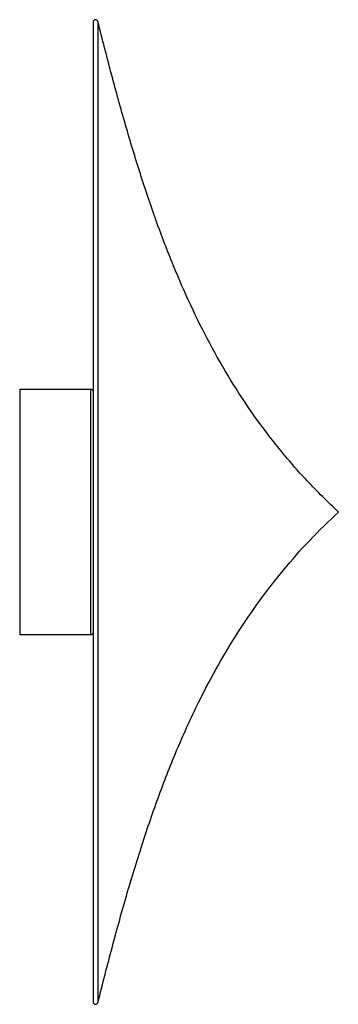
# Paper-space layout '_Izquierda' of a CAD drawing. Header units: millimetres. Extents: x 0 to 130, y -201 to 201.
import ezdxf

# ---------------------------------------------------------------- set-up
doc = ezdxf.new("R2010")
doc.units = ezdxf.units.MM

psp = doc.layouts.new('_Izquierda')

# ---------------------------------------------------------------- linework, layer by layer
at = {"color": 7, "linetype": 'Continuous', "lineweight": 25}
for p, q in [((29.97, 199.76), (29.97, -199.76)), ((29, 50), (0, 50)), ((0, 50), (0, -50)), ((0, -50), (29, -50))]:
    psp.add_line(p, q, dxfattribs=at)
at = {"color": 8, "linetype": 'Continuous', "lineweight": 25}
for p, q in [((31.94, 200), (31.94, -200)), ((29, -50), (29, 50))]:
    psp.add_line(p, q, dxfattribs=at)
at = {"color": 7, "linetype": 'Continuous', "lineweight": 25}
for centre, start, end in [((30.97, 199.76), 14.1379, 180), ((29, 49), 14.1379, 90), ((29, -49), 270, 345.8621), ((30.97, -199.76), 180, 345.8621)]:
    psp.add_arc(centre, 1, start, end, dxfattribs=at)
for points, knots in [([(130.1, 0), (125.8, 4.16), (117.31, 12.39), (105.81, 25.7), (95.36, 39.5), (85.94, 53.86), (77.41, 68.79), (69.69, 84.3), (62.42, 100.96), (55.58, 118.84), (49.12, 138.02), (43.1, 157.97), (37.37, 178.7), (33.77, 192.82), (31.94, 200)], [0, 0, 0, 0, 0.079332, 0.156755, 0.232985, 0.308688, 0.384474, 0.460886, 0.5384, 0.625424, 0.714738, 0.806729, 0.901723, 1, 1, 1, 1]), ([(31.94, -200), (33.88, -192.39), (37.69, -177.45), (43.79, -155.53), (50.23, -134.49), (57.21, -114.32), (64.87, -94.99), (72.8, -77.77), (80.89, -62.51), (89, -49.03), (97.9, -36.02), (107.67, -23.49), (118.34, -11.36), (126.15, -3.82), (130.1, 0)], [0, 0, 0, 0, 0.104124, 0.204573, 0.301687, 0.395863, 0.487581, 0.57742, 0.647142, 0.71652, 0.785992, 0.856043, 0.927194, 1, 1, 1, 1])]:
    psp.add_open_spline(points, degree=3, knots=knots, dxfattribs=at)

doc.saveas('drawing.dxf')
